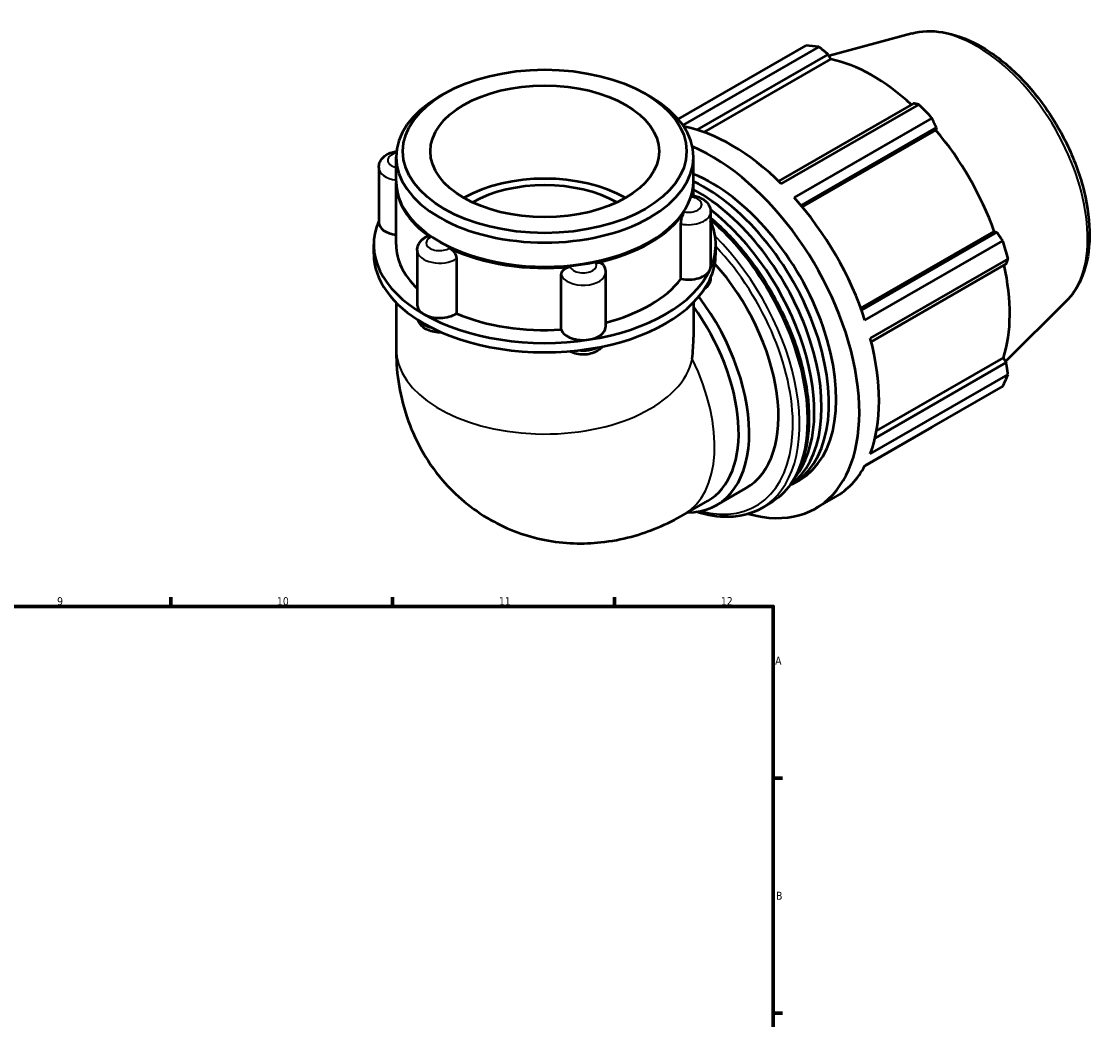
# Model space of a CAD drawing. Header units: millimetres. Extents: x 0 to 924, y -23 to 911.
# Tile 6 of 6: x 584 to 924, y 444 to 759. Entities that reach past the tile are written whole.
import ezdxf

# ---------------------------------------------------------------- set-up
doc = ezdxf.new("R2010")
doc.units = ezdxf.units.MM
for name, color, linetype, lineweight in [('Border (ISO)', 7, 'Continuous', 70), ('Visible (ISO)', 7, 'Continuous', 50), ('Visible Narrow (ISO)', 7, 'Continuous', 35)]:
    doc.layers.add(name, color=color, linetype=linetype, lineweight=lineweight)
doc.styles.add('Note Text (ISO)', font='tahoma.ttf')

# ---------------------------------------------------------------- blocks, each defined once
blk = doc.blocks.new('Borders Default Border')
at = {"layer": 'Border (ISO)'}
for p, q in [((630.75, 574), (630.75, 576.9)), ((700.83, 574), (700.83, 576.9)), ((770.92, 574), (770.92, 576.9)), ((821, 519.75), (823.9, 519.75)), ((821, 445.5), (823.9, 445.5))]:
    blk.add_line(p, q, dxfattribs=at)
at = {"layer": 'Border (ISO)', "flags": 128}
blk.add_lwpolyline([(20, 20), (20, 574), (821, 574), (821, 20), (20, 20)], dxfattribs=at)
at = {"layer": 'Border (ISO)', "color": 232, "true_color": 0xca0064, "char_height": 2.5, "attachment_point": 7, "style": 'Note Text (ISO)'}
for s, insert in [('9', (594.88, 574.35)), ('10', (664.29, 574.35)), ('11', (734.37, 574.4)), ('12', (804.46, 574.4)), ('A', (821.59, 555.62)), ('B', (821.89, 481.37))]:
    blk.add_mtext(s, dxfattribs=dict(at, insert=insert))

msp = doc.modelspace()

# ---------------------------------------------------------------- linework, layer by layer
at = {"layer": 'Visible (ISO)'}
for p, q in [((864.705, 754.887), (838.635, 747.817)), ((790.994, 727.818), (831.347, 751.055)), ((835.421, 750.66), (792.457, 725.919)), ((796.952, 724.455), (838.357, 748.299)), ((838.357, 748.299), (839.233, 746.775)), ((799.189, 723.715), (839.233, 746.775)), ((717.063, 735.842), (715.525, 734.95)), ((780.635, 735.842), (782.173, 734.95)), ((865.302, 732.783), (822.693, 708.246)), ((823.539, 707.418), (867.026, 732.46)), ((871.1, 728.163), (827.613, 703.12)), ((829.809, 700.578), (872.517, 725.173)), ((830.197, 700.111), (872.326, 724.371)), ((872.517, 725.173), (872.326, 724.371)), ((701.902, 708.277), (701.902, 715.907)), ((795.796, 708.277), (795.796, 715.907)), ((696.459, 712.562), (696.459, 695.244)), ((701.902, 688.247), (701.902, 707.868)), ((795.796, 703.69), (795.796, 707.868)), ((801.238, 698.568), (801.238, 681.249)), ((791.868, 677.422), (791.868, 694.74)), ((848.652, 668.14), (890.783, 692.402)), ((891.57, 692.172), (848.86, 667.577)), ((890.783, 692.402), (891.57, 692.172)), ((694.86, 685.303), (694.86, 688.247)), ((715.88, 689.028), (715.525, 689.234)), ((781.818, 689.028), (782.173, 689.234)), ((802.838, 685.303), (802.838, 688.247)), ((849.961, 664.413), (893.448, 689.455)), ((708.61, 686.448), (708.61, 669.13)), ((720.991, 683.804), (720.991, 666.486)), ((895.135, 683.773), (851.649, 658.73)), ((851.947, 657.571), (894.558, 682.109)), ((754.08, 661.38), (754.08, 678.698)), ((768.042, 679.451), (768.042, 662.133)), ((701.902, 669.951), (701.902, 655.455)), ((795.796, 669.951), (795.796, 658.976)), ((913.429, 670.277), (894.319, 651.368)), ((894.558, 650.956), (853.136, 627.103)), ((853.608, 629.399), (893.678, 652.474)), ((893.678, 652.474), (894.558, 650.956)), ((851.649, 622.189), (895.135, 647.231)), ((893.448, 643.493), (849.961, 618.45)), ((849.884, 618.306), (871.1, 630.524)), ((826.999, 612.567), (829.309, 613.897)), ((803.117, 605.966), (812.357, 611.287)), ((792.705, 602.916), (800.328, 607.306)), ((817.37, 605.034), (819.868, 606.473)), ((834.45, 604.969), (840.673, 608.553))]:
    msp.add_line(p, q, dxfattribs=at)
for centre, major_axis, ratio, start_param, end_param in [((851.223, 690.789), (-32.936, 57.195), 0.5780931, 5.8451561, 5.9396837), ((852.285, 691.401), (30.631, -53.191), 0.5780931, 2.0696433, 2.6635608), ((748.849, 715.907), (-46.947, 0), 0.5758617, 5.5016397, 10.2063236), ((851.223, 690.789), (32.936, -57.195), 0.5780931, 1.9181653, 2.0126929), ((807.737, 665.747), (32.936, -57.195), 0.5780931, 2.0126929, 2.6849078), ((852.285, 691.401), (30.631, -53.191), 0.5780931, 1.2672974, 1.8781627), ((801.514, 662.164), (32.936, -57.195), 0.5780931, 5.7518924, 8.7714948), ((748.849, 688.247), (-36.113, 0), 0.5758617, 3.9277248, 5.4970532), ((748.849, 707.868), (-46.947, 0), 0.5758617, 6.2756251, 6.9785531), ((748.849, 708.277), (-46.947, 0), 0.5758617, 0, 3.1415927), ((748.849, 688.247), (-32.502, 0), 0.5758617, 3.93346, 5.491318), ((748.849, 707.868), (46.947, 0), 0.5758617, 6.1114163, 6.2907455), ((799.204, 660.834), (27.795, -48.266), 0.5780931, 6.2552973, 8.7279789), ((801.514, 662.164), (27.795, -48.266), 0.5780931, 0, 2.5038396), ((796.894, 659.503), (27.795, -48.266), 0.5780931, 0.0607827, 2.3860276), ((807.737, 665.747), (32.936, -57.195), 0.5780931, 1.2272947, 1.9181653), ((748.849, 707.868), (46.947, 0), 0.5758617, 5.0642188, 5.9313555), ((794.584, 658.173), (27.795, -48.266), 0.5780931, 0.2246086, 2.1898764), ((748.849, 688.247), (-53.989, 0), 0.5758617, 6.0391476, 7.0685835), ((703.502, 695.244), (-7.042, 0), 0.5758617, 0, 1.3416347), ((748.849, 688.247), (53.989, 0), 0.5758617, 6.0213859, 6.527223), ((748.849, 688.247), (-46.947, 0), 0.5758617, 0, 0.5411696), ((748.849, 707.868), (46.447, 0), 0.5758617, 3.9231383, 5.5016397), ((748.849, 707.868), (-46.947, 0), 0.5758617, 0.8754286, 1.7425653), ((851.223, 690.789), (32.936, -57.195), 0.5780931, 1.1327672, 1.2272947), ((748.849, 685.303), (-53.989, 0), 0.5758617, 0, 0.7853982), ((748.849, 685.303), (53.989, 0), 0.5758617, 6.0213859, 6.2831853), ((748.849, 688.247), (53.989, 0), 0.5758617, 4.9741884, 6.0213859), ((794.196, 681.249), (7.042, 0), 0.5758617, 4.3755191, 6.0213859), ((794.196, 681.249), (7.042, 0), 0.5758617, 6.0213859, 6.2831853), ((787.655, 654.183), (24.702, -42.896), 0.5780931, 0, 1.9179533), ((852.285, 691.401), (30.631, -53.191), 0.5780931, 0.4818993, 1.0759774), ((748.849, 685.303), (53.989, 0), 0.5758617, 4.9741884, 6.0213859), ((748.849, 688.247), (46.947, 0), 0.5758617, 5.1335486, 5.8712449), ((778.415, 648.862), (24.702, -42.896), 0.5780931, 5.9606102, 8.0650162), ((715.652, 669.13), (-7.042, 0), 0.5758617, 0, 0.7853982), ((715.652, 669.13), (-7.042, 0), 0.5758617, 0.7853982, 2.431265), ((748.849, 688.247), (46.947, 0), 0.5758617, 4.0771318, 4.8240474), ((776.9, 647.99), (23.428, -40.683), 0.5780931, 0, 1.7526024), ((748.849, 688.247), (53.989, 0), 0.5758617, 3.9269908, 4.9741884), ((748.849, 685.303), (53.989, 0), 0.5758617, 3.9269908, 4.9741884), ((760.999, 662.133), (-7.042, 0), 0.5758617, 0.1867289, 1.8325957), ((760.999, 662.133), (7.042, 0), 0.5758617, 4.9741884, 6.2831853), ((748.849, 631.836), (-33.229, -57.479), 0.5769785, 2.234637, 2.3571613), ((807.737, 665.747), (32.936, -57.195), 0.5780931, 0.4418966, 1.1327672), ((851.223, 690.789), (32.936, -57.195), 0.5780931, 0.347369, 0.4418966), ((807.737, 665.747), (32.936, -57.195), 0.5780931, 0, 0.347369)]:
    msp.add_ellipse(centre, major_axis=major_axis, ratio=ratio, start_param=start_param, end_param=end_param, dxfattribs=at)
for major_axis in [(44.78, 0), (36.113, 0)]:
    msp.add_ellipse((748.849, 717.678), major_axis=major_axis, ratio=0.5758617, dxfattribs=at)
for points, knots in [([(864.705, 754.887), (867.769, 755.718), (871.072, 755.827), (878.149, 754.698), (881.944, 753.322), (889.585, 749.168), (893.428, 746.326), (900.664, 739.529), (904.057, 735.576), (910.072, 726.975), (912.695, 722.332), (916.936, 712.79), (918.552, 707.894), (920.602, 698.284), (921.032, 693.574), (920.579, 684.791), (919.697, 680.714), (916.935, 674.535), (915.367, 672.195), (913.429, 670.277)], [5.6508865, 5.6508865, 5.6508865, 5.6508865, 5.9375323, 5.9375323, 6.2552526, 6.2552526, 6.5877037, 6.5877037, 6.9195397, 6.9195397, 7.2496192, 7.2496192, 7.5797848, 7.5797848, 7.9117999, 7.9117999, 8.2439261, 8.2439261, 8.4901479, 8.4901479, 8.4901479, 8.4901479]), ([(696.459, 712.562), (696.459, 713.059), (696.551, 713.555), (696.888, 714.495), (697.143, 714.93), (697.803, 715.771), (698.229, 716.146), (699.264, 716.854), (699.895, 717.145), (701.023, 717.513), (701.511, 717.625), (702.005, 717.7)], [3.9269908, 3.9269908, 3.9269908, 3.9269908, 4.130731, 4.130731, 4.3518433, 4.3518433, 4.6269323, 4.6269323, 4.9831898, 4.9831898, 5.2406486, 5.2406486, 5.2406486, 5.2406486]), ([(795.105, 703.247), (795.163, 703.44), (795.217, 703.581), (795.299, 703.725), (795.33, 703.754), (795.358, 703.751)], [0.88797943, 0.88797943, 0.88797943, 0.88797943, 0.99008174, 0.99008174, 1.06431365, 1.06431365, 1.06431365, 1.06431365]), ([(795.358, 703.751), (795.888, 703.689), (796.411, 703.585), (797.429, 703.284), (797.924, 703.089), (798.869, 702.584), (799.321, 702.275), (800.145, 701.499), (800.518, 701.028), (801.03, 699.98), (801.189, 699.427), (801.235, 698.76), (801.238, 698.664), (801.238, 698.568)], [5.6970392, 5.6970392, 5.6970392, 5.6970392, 5.971348, 5.971348, 6.2456569, 6.2456569, 6.5199657, 6.5199657, 6.7942746, 6.7942746, 7.0291661, 7.0291661, 7.0685835, 7.0685835, 7.0685835, 7.0685835]), ([(791.868, 694.74), (791.868, 695.029), (791.895, 695.35), (792, 696.036), (792.078, 696.396), (792.274, 697.099), (792.389, 697.435), (792.636, 698.038), (792.765, 698.3), (792.901, 698.522), (792.911, 698.537), (792.92, 698.551)], [0.44423607, 0.44423607, 0.44423607, 0.44423607, 0.55012342, 0.55012342, 0.66004705, 0.66004705, 0.77023364, 0.77023364, 0.880448, 0.880448, 0.88847071, 0.88847071, 0.88847071, 0.88847071]), ([(801.238, 696.665), (804.542, 693.864), (807.739, 690.643), (814.573, 682.561), (818.078, 677.492), (824.068, 666.815), (826.552, 661.208), (830.253, 650.005), (831.468, 644.411), (832.489, 633.778), (832.294, 628.743), (830.467, 619.757), (828.841, 615.799), (824.715, 610.04), (822.461, 607.966), (819.868, 606.473)], [6.5142127, 6.5142127, 6.5142127, 6.5142127, 6.7664309, 6.7664309, 7.0900001, 7.0900001, 7.4132796, 7.4132796, 7.7369243, 7.7369243, 8.0612984, 8.0612984, 8.3843095, 8.3843095, 8.6413135, 8.6413135, 8.6413135, 8.6413135]), ([(708.61, 686.448), (708.61, 686.864), (708.673, 687.278), (708.905, 688.053), (709.071, 688.413), (709.469, 689.059), (709.699, 689.347), (710.194, 689.856), (710.46, 690.079), (711.013, 690.472), (711.301, 690.643), (711.597, 690.792)], [3.92699082, 3.92699082, 3.92699082, 3.92699082, 4.09718182, 4.09718182, 4.26737282, 4.26737282, 4.43756381, 4.43756381, 4.60775481, 4.60775481, 4.77794581, 4.77794581, 4.77794581, 4.77794581]), ([(711.597, 690.792), (711.737, 690.863), (711.9, 690.886), (712.288, 690.831), (712.516, 690.736), (712.768, 690.571), (712.785, 690.559), (712.802, 690.547)], [0.67548688, 0.67548688, 0.67548688, 0.67548688, 0.77023364, 0.77023364, 0.880448, 0.880448, 0.88847071, 0.88847071, 0.88847071, 0.88847071]), ([(718.771, 687.11), (719.032, 686.984), (719.294, 686.811), (719.811, 686.369), (720.06, 686.098), (720.487, 685.5), (720.661, 685.18), (720.907, 684.529), (720.977, 684.206), (720.991, 683.869), (720.991, 683.836), (720.991, 683.804)], [0.88797943, 0.88797943, 0.88797943, 0.88797943, 0.99008174, 0.99008174, 1.10030107, 1.10030107, 1.21048002, 1.21048002, 1.32039703, 1.32039703, 1.33221836, 1.33221836, 1.33221836, 1.33221836]), ([(754.08, 678.698), (754.08, 678.987), (754.146, 679.277), (754.408, 679.841), (754.606, 680.109), (755.11, 680.58), (755.411, 680.778), (756.075, 681.078), (756.432, 681.178), (756.821, 681.225), (756.847, 681.228), (756.873, 681.231)], [0.44423607, 0.44423607, 0.44423607, 0.44423607, 0.55012342, 0.55012342, 0.66004705, 0.66004705, 0.77023364, 0.77023364, 0.880448, 0.880448, 0.88847071, 0.88847071, 0.88847071, 0.88847071]), ([(765.027, 682.489), (765.346, 682.556), (765.662, 682.575), (766.279, 682.51), (766.571, 682.419), (767.065, 682.13), (767.263, 681.937), (767.404, 681.703)], [0.88797943, 0.88797943, 0.88797943, 0.88797943, 0.99008174, 0.99008174, 1.10030107, 1.10030107, 1.20911397, 1.20911397, 1.20911397, 1.20911397]), ([(767.404, 681.703), (767.481, 681.575), (767.553, 681.442), (767.685, 681.165), (767.744, 681.021), (767.849, 680.724), (767.894, 680.572), (767.967, 680.259), (767.995, 680.1), (768.032, 679.777), (768.042, 679.614), (768.042, 679.451)], [0.45133817, 0.45133817, 0.45133817, 0.45133817, 0.51815017, 0.51815017, 0.58496217, 0.58496217, 0.65177417, 0.65177417, 0.71858616, 0.71858616, 0.78539816, 0.78539816, 0.78539816, 0.78539816]), ([(801.237, 677.79), (801.229, 677.317), (801.139, 676.847), (800.81, 675.93), (800.555, 675.494), (799.95, 674.723), (799.595, 674.393), (799.22, 674.114)], [0.79526802, 0.79526802, 0.79526802, 0.79526802, 0.98913831, 0.98913831, 1.21025062, 1.21025062, 1.44386561, 1.44386561, 1.44386561, 1.44386561]), ([(716.27, 660.512), (716.256, 660.511), (716.243, 660.51), (715.474, 660.466), (714.712, 660.507), (713.221, 660.763), (712.492, 660.978), (711.123, 661.616), (710.477, 662.036), (709.484, 663.073), (709.102, 663.634), (708.847, 664.345), (708.83, 664.395), (708.814, 664.445)], [2.2504373, 2.2504373, 2.2504373, 2.2504373, 2.2575447, 2.2575447, 2.6458325, 2.6458325, 3.0367639, 3.0367639, 3.4230192, 3.4230192, 3.7228307, 3.7228307, 3.7449769, 3.7449769, 3.7449769, 3.7449769]), ([(701.902, 655.455), (701.902, 648.73), (702.764, 641.483), (707.555, 627.193), (711.131, 620.216), (720.68, 609.044), (725.88, 604.653), (737.118, 598.268), (743.016, 596.139), (755.013, 593.764), (761.064, 593.638), (773.302, 594.947), (779.262, 596.679), (787.45, 600.089), (790.16, 601.451), (792.705, 602.916)], [3.1415927, 3.1415927, 3.1415927, 3.1415927, 3.4557519, 3.4557519, 3.7265194, 3.7265194, 3.9322993, 3.9322993, 4.1225797, 4.1225797, 4.3270612, 4.3270612, 4.5754459, 4.5754459, 4.712389, 4.712389, 4.712389, 4.712389]), ([(767.095, 656.043), (767.085, 656.029), (767.075, 656.016), (766.698, 655.537), (766.272, 655.162), (765.237, 654.453), (764.606, 654.163), (763.228, 653.714), (762.473, 653.574), (760.954, 653.467), (760.192, 653.499), (758.697, 653.734), (757.965, 653.938), (757.071, 654.335), (756.874, 654.434), (756.68, 654.542)], [1.2023963, 1.2023963, 1.2023963, 1.2023963, 1.2102506, 1.2102506, 1.4853396, 1.4853396, 1.8415971, 1.8415971, 2.2347579, 2.2347579, 2.6232489, 2.6232489, 3.0137903, 3.0137903, 3.1271104, 3.1271104, 3.1271104, 3.1271104]), ([(817.37, 605.034), (814.299, 603.266), (810.763, 602.321), (803.711, 602.147), (800.257, 602.695), (796.734, 603.829)], [2.3581282, 2.3581282, 2.3581282, 2.3581282, 2.66250431, 2.66250431, 2.92549448, 2.92549448, 2.92549448, 2.92549448])]:
    msp.add_open_spline(points, degree=3, knots=knots, dxfattribs=at)
for points, weights in [([(838.357, 748.299), (836.925, 749.459), (835.421, 750.66)], [1.00145550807, 1.00113619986, 1]), ([(867.026, 732.46), (866.152, 732.628), (865.302, 732.783)], [1, 1.00113619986, 1.00145550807]), ([(872.517, 725.173), (871.829, 726.641), (871.1, 728.163)], [1.00145550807, 1.00113619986, 1]), ([(893.448, 689.455), (892.496, 690.845), (891.57, 692.172)], [1, 1.00113619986, 1.00145550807]), ([(894.558, 682.109), (894.847, 682.927), (895.135, 683.773)], [1.00145550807, 1.00113619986, 1]), ([(895.135, 647.231), (894.847, 649.135), (894.558, 650.956)], [1, 1.00113619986, 1.00145550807]), ([(871.1, 630.524), (871.137, 630.595), (871.173, 630.666)], [1, 1.00005727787, 1.00011247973])]:
    msp.add_rational_spline(points, weights, degree=2, dxfattribs=at)
at = {"layer": 'Visible Narrow (ISO)'}
for centre, major_axis, ratio, start_param, end_param in [((885.341, 710.437), (-24.643, 42.793), 0.5780931, 3.2927583, 6.1320197), ((703.502, 714.865), (-4.225, 0), 0.5758617, 5.088452, 7.4656963), ((703.502, 712.562), (-7.042, 0), 0.5758617, 0, 1.3416347), ((794.196, 700.871), (4.225, 0), 0.5758617, 4.4055744, 7.6371974), ((794.196, 698.568), (7.042, 0), 0.5758617, 4.3755191, 6.2831853), ((791.214, 656.232), (28.654, -49.759), 0.5780931, 0, 2.1086614), ((715.652, 688.751), (-4.225, 0), 0.5758617, 5.4527719, 8.684395), ((788.715, 654.794), (28.654, -49.759), 0.5780931, 0, 2.0079191), ((787.655, 654.183), (27.906, -48.459), 0.5780931, 5.7676291, 8.247216), ((715.652, 686.448), (-7.042, 0), 0.5758617, 0, 2.431265), ((760.999, 681.754), (4.225, 0), 0.5758617, 3.3583768, 6.5899999), ((760.999, 679.451), (-7.042, 0), 0.5758617, 0.1867289, 3.1415927), ((794.196, 677.862), (7.042, 0), 0.5758617, 5.7461241, 6.2650518), ((715.652, 665.743), (-7.042, 0), 0.5758617, 0.371845, 1.2219137), ((748.849, 655.455), (46.947, 0), 0.5758617, 3.1415927, 6.160661), ((760.999, 658.746), (-7.042, 0), 0.5758617, 1.3321392, 2.3246822), ((769.277, 643.6), (23.428, -40.683), 0.5780931, 0, 1.4502057)]:
    msp.add_ellipse(centre, major_axis=major_axis, ratio=ratio, start_param=start_param, end_param=end_param, dxfattribs=at)

# ---------------------------------------------------------------- block references
msp.add_blockref('Borders Default Border', (0, 0))

doc.saveas('drawing.dxf')
